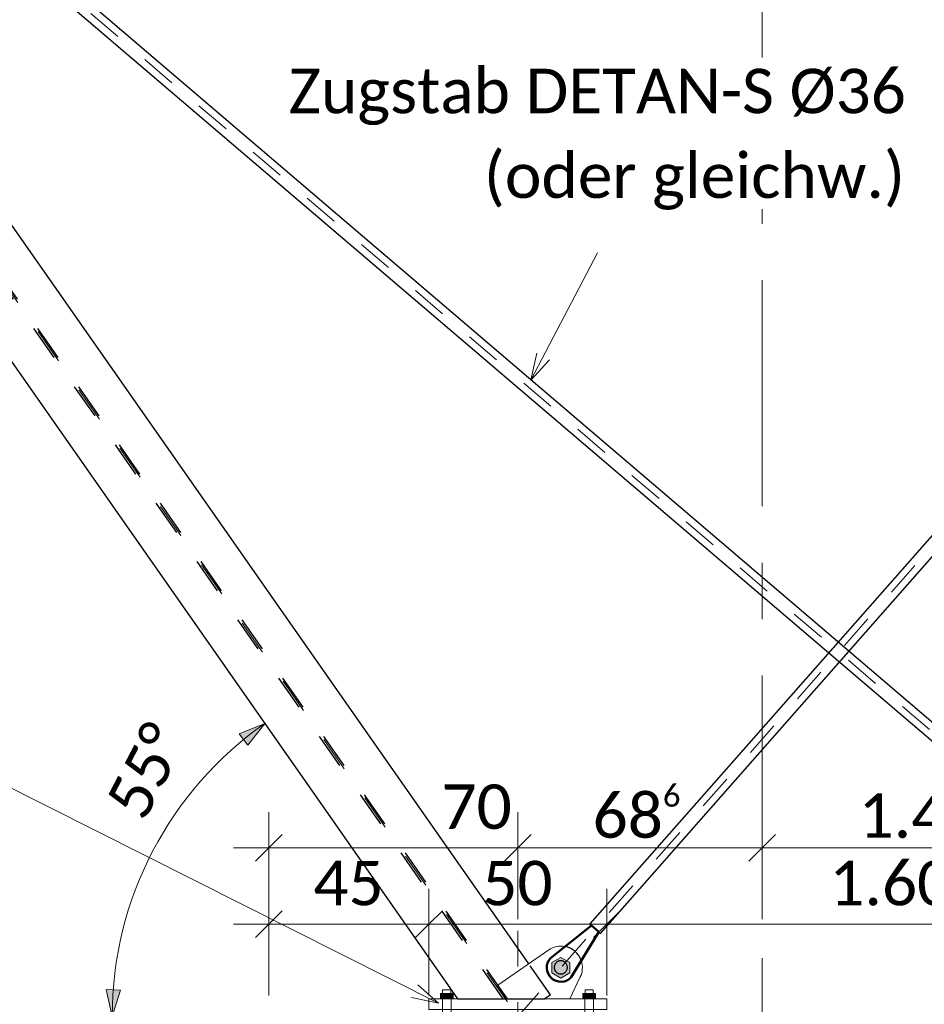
# Model space of a CAD drawing. Header units: metres. Extents: x -25 to 81, y -4 to 26.
# Tile 4 of 53: x -20.85 to -18.31, y 0.18 to 2.95. Entities that reach past the tile are written whole.
import ezdxf

# ---------------------------------------------------------------- set-up
doc = ezdxf.new("R2010")
doc.units = ezdxf.units.M
for name, pattern in [('Achse kurz', [0.2, 0.1, -0.05, 0, -0.05]), ('Rasterlinie', [1.11125, 0.635, -0.15875, 0.15875, -0.15875]), ('Strich', [0.3175, 0.15875, -0.15875]), ('Verdeckt', [0.15, 0.1, -0.05])]:
    doc.linetypes.add(name, pattern=pattern)
for name, color, linetype, lineweight in [('_Verdeckte Linien_', 7, 'Strich', 18), ('A-ANNO-DIMS', 211, 'Continuous', 9), ('A-ANNO-DIMS-50', 211, 'Continuous', 9), ('A-DETL', 90, 'Continuous', 18), ('A-DETL-THIN', 151, 'Continuous', 18), ('S-BEAM', 12, 'Continuous', 35), ('S-BEAM-HDLN', 1, 'Verdeckt', 25), ('S-COLS', 52, 'Continuous', 18), ('S-COLS-HDLN', 52, 'Verdeckt', 25), ('S-GRID', 1, 'Continuous', 9), ('Text', 250, 'Continuous', 9), ('Tragwerksverbindungen', 7, 'Continuous', 18)]:
    doc.layers.add(name, color=color, linetype=linetype, lineweight=lineweight)
doc.styles.add('Calibri_2', font='calibri.ttf', dxfattribs={"height": 0.125})
doc.dimstyles.new('DIM25', dxfattribs={"dimscale": 0.3048, "dimtxt": 0.147169, "dimasz": 0.246063, "dimexe": 0.328084, "dimexo": 0.0625, "dimgap": 0.016404, "dimtad": 1, "dimrnd": 0.001, "dimzin": 0, "dimdsep": 46, "dimtxsty": 'Calibri_2', "dimblk1": 'OBLIQUE', "dimblk2": 'OBLIQUE', "dimsah": 1, "dimcen": 0.09, "dimdle": 0.328084, "dimadec": 0, "dimazin": 0, "dimtfac": 1, "dimtdec": 4, "dimtix": 1, "dimtmove": 2, "dimatfit": 3, "dimfxl": 0.656168, "dimfxlon": 1, "dimtvp": 1, "dimtolj": 1, "dimtzin": 0, "dimlwd": 18, "dimlwe": 18, "dimarcsym": 2})
doc.dimstyles.new('DIM25_3', dxfattribs={"dimscale": 0.3048, "dimtxt": 0.147169, "dimasz": 0.246063, "dimexe": 0.328084, "dimexo": 0.0625, "dimgap": 0.016404, "dimtad": 1, "dimrnd": 0.001, "dimzin": 0, "dimdsep": 46, "dimtxsty": 'Calibri_2', "dimblk1": 'OBLIQUE', "dimblk2": 'OBLIQUE', "dimsah": 1, "dimcen": 0.09, "dimdle": 0.328084, "dimadec": 0, "dimazin": 0, "dimtfac": 1, "dimtdec": 4, "dimtix": 1, "dimtmove": 0, "dimatfit": 3, "dimfxl": 0.656168, "dimfxlon": 1, "dimtvp": 1, "dimtolj": 1, "dimtzin": 0, "dimlwd": 18, "dimlwe": 18, "dimarcsym": 2})
doc.dimstyles.new('DIM25_4', dxfattribs={"dimscale": 0.3048, "dimtxt": 0.147169, "dimasz": 0.246063, "dimexe": 0.328084, "dimexo": 0.0625, "dimgap": 0.016404, "dimtad": 1, "dimdec": 1, "dimlfac": 100, "dimrnd": 0.1, "dimdsep": 46, "dimtxsty": 'Calibri_2', "dimblk1": 'OBLIQUE', "dimblk2": 'OBLIQUE', "dimsah": 1, "dimcen": 0.09, "dimdle": 0.328084, "dimadec": 0, "dimazin": 0, "dimtfac": 1, "dimtdec": 4, "dimtix": 1, "dimtmove": 2, "dimatfit": 3, "dimfxl": 0.656168, "dimfxlon": 1, "dimtvp": 1, "dimtolj": 1, "dimtzin": 0, "dimlwd": 18, "dimlwe": 18, "dimarcsym": 2})
doc.dimstyles.new('DIM25_5', dxfattribs={"dimscale": 0.3048, "dimtxt": 0.147169, "dimasz": 0.246063, "dimexe": 0.328084, "dimexo": 0.0625, "dimgap": 0.016404, "dimtad": 1, "dimdec": 1, "dimlfac": 100, "dimrnd": 0.1, "dimdsep": 46, "dimtxsty": 'Calibri_2', "dimblk1": 'OBLIQUE', "dimblk2": 'OBLIQUE', "dimsah": 1, "dimcen": 0.09, "dimdle": 0.328084, "dimadec": 0, "dimazin": 0, "dimtfac": 1, "dimtdec": 4, "dimtix": 1, "dimtmove": 0, "dimatfit": 3, "dimfxl": 0.656168, "dimfxlon": 1, "dimtvp": 1, "dimtolj": 1, "dimtzin": 0, "dimlwd": 18, "dimlwe": 18, "dimarcsym": 2})
doc.dimstyles.new('WIN25', dxfattribs={"dimscale": 0.3048, "dimtxt": 0.147169, "dimasz": 0.246063, "dimexe": 0.328084, "dimexo": 0.328084, "dimgap": 0.016404, "dimtad": 1, "dimdec": 1, "dimlfac": 100, "dimrnd": 0.1, "dimdsep": 46, "dimtxsty": 'Calibri_2', "dimsah": 1, "dimcen": 0.09, "dimadec": 0, "dimazin": 0, "dimtfac": 1, "dimtdec": 4, "dimtix": 1, "dimtmove": 2, "dimatfit": 3, "dimfxl": 1, "dimtvp": 1, "dimtolj": 1, "dimtzin": 0, "dimlwd": 18, "dimlwe": 18, "dimarcsym": 2})

# ---------------------------------------------------------------- blocks, each defined once
blk = doc.blocks.new('HEB Träger - HEB 220-1128521-2 - 2')
at = {"layer": 'S-BEAM-HDLN'}
for p, q in [((-19.4909, 0.2), (-22.151, 3.999)), ((-19.4793, 0.2), (-22.1401, 3.9999))]:
    blk.add_line(p, q, dxfattribs=at)
blk = doc.blocks.new('SP-TV-AP-Rechteck_002 - AP-Rechteck-1128527-2 - 2')
at = {"layer": 'Tragwerksverbindungen'}
for p, q in [((-17.5983, 0.2), (-17.0983, 0.2)), ((-17.5983, 0.2), (-17.5983, 0.17)), ((-17.0983, 0.17), (-17.0983, 0.2)), ((-17.0983, 0.17), (-17.5983, 0.17))]:
    blk.add_line(p, q, dxfattribs=at)
blk = doc.blocks.new('SP-TV-Schraube_Mutter_001 - M33-1128528-2 - 2')
at = {"layer": 'Tragwerksverbindungen', "linetype": 'Strich'}
blk.add_hatch(color=142, dxfattribs=at).paths.add_polyline_path([(-17.4911, 0.2431), (-17.4661, 0.2575), (-17.4661, 0.2864), (-17.4911, 0.3008), (-17.5161, 0.2864), (-17.5161, 0.2575)])
at = {"layer": 'Tragwerksverbindungen'}
for p, q in [((-17.4911, 0.3008), (-17.5161, 0.2864)), ((-17.5161, 0.2864), (-17.5161, 0.2575)), ((-17.4661, 0.2864), (-17.4911, 0.3008)), ((-17.4661, 0.2575), (-17.4661, 0.2864)), ((-17.5161, 0.2575), (-17.4911, 0.2431)), ((-17.4911, 0.2431), (-17.4661, 0.2575))]:
    blk.add_line(p, q, dxfattribs=at)
blk = doc.blocks.new('Rundstahl Träger - RB 36-V10-2 - 2')
at = {"layer": 'S-BEAM', "lineweight": 25}
for p, q in [((-17.5882, 0.3808), (-21.7928, 3.9718)), ((-21.8187, 3.9414), (-17.6142, 0.3504))]:
    blk.add_line(p, q, dxfattribs=at)
blk = doc.blocks.new('Rundstahl Träger - RB 36-V11-2 - 2')
at = {"layer": 'S-BEAM', "lineweight": 25}
for p, q in [((-15.6289, 4.5204), (-19.2479, 0.4099)), ((-19.2179, 0.3835), (-15.5989, 4.4939)), ((-19.2479, 0.4099), (-19.2435, 0.406)), ((-19.2474, 0.4094), (-19.2435, 0.406)), ((-19.2229, 0.3878), (-19.2184, 0.3839)), ((-19.2229, 0.3878), (-19.2179, 0.3835))]:
    blk.add_line(p, q, dxfattribs=at)
at = {"layer": 'S-BEAM-HDLN'}
for p, q in [((-19.2435, 0.406), (-19.2329, 0.3967)), ((-19.2435, 0.406), (-19.2329, 0.3967)), ((-19.2329, 0.3967), (-19.2229, 0.3879)), ((-19.2329, 0.3967), (-19.2229, 0.3879))]:
    blk.add_line(p, q, dxfattribs=at)
blk = doc.blocks.new('Öse17 - Öse2-1128070-2 - 2')
at = {"layer": 'S-COLS', "lineweight": 50}
for p, q in [((-19.2425, 0.4061), (-19.3585, 0.3139)), ((-19.2997, 0.2606), (-19.2226, 0.3882)), ((-19.2226, 0.3882), (-19.2425, 0.4061))]:
    blk.add_line(p, q, dxfattribs=at)
blk.add_arc((-19.3291, 0.2873), 0.0397, 137.7914, 317.7914, dxfattribs=at)
at = {"layer": 'S-COLS-HDLN'}
for start, end in [(0, 180), (180, 0)]:
    blk.add_arc((-19.3292, 0.2879), 0.0186, start, end, dxfattribs=at)
blk = doc.blocks.new('Lasche richtig12 - Lasche richtig-1128195-2 - 2')
at = {"layer": 'S-COLS'}
for p, q in [((-19.363, 0.337), (-19.506, 0.2381)), ((-19.3043, 0.2), (-19.2746, 0.2611)), ((-19.4828, 0.2), (-19.3043, 0.2))]:
    blk.add_line(p, q, dxfattribs=at)
for start, end in [(79.4692, 124.6449), (334.1062, 18.5371)]:
    blk.add_arc((-19.3288, 0.2874), 0.0602, start, end, dxfattribs=at)
at = {"layer": 'S-COLS-HDLN'}
for p, q in [((-19.5061, 0.2381), (-19.5083, 0.2365)), ((-19.5083, 0.2365), (-19.4828, 0.2))]:
    blk.add_line(p, q, dxfattribs=at)
for centre, radius, start, end in [((-19.3288, 0.2874), 0.0602, 18.5845, 79.4219), ((-19.3292, 0.2879), 0.0186, 0, 180), ((-19.3292, 0.2879), 0.0185, 180, 360)]:
    blk.add_arc(centre, radius, start, end, dxfattribs=at)
blk = doc.blocks.new('Öse23 - Öse2-1128209-2 - 2')
at = {"layer": 'S-COLS'}
for p, q in [((-19.2431, 0.4057), (-19.3179, 0.3463)), ((-19.272, 0.3065), (-19.2229, 0.3877))]:
    blk.add_line(p, q, dxfattribs=at)
at = {"layer": 'S-COLS-HDLN'}
for p, q in [((-19.243, 0.4057), (-19.2431, 0.4057)), ((-19.2229, 0.3877), (-19.243, 0.4057)), ((-19.3179, 0.3462), (-19.3585, 0.3139)), ((-19.2997, 0.2606), (-19.272, 0.3064))]:
    blk.add_line(p, q, dxfattribs=at)
for centre, radius, start, end in [((-19.3291, 0.2873), 0.0397, 137.7914, 317.7914), ((-19.3292, 0.2879), 0.0185, 360, 180), ((-19.3292, 0.2879), 0.0185, 180, 360)]:
    blk.add_arc(centre, radius, start, end, dxfattribs=at)
blk = doc.blocks.new('SP-TV-Schraube_Mutter_001 - M24-V3-2 - 2')
at = {"layer": 'Tragwerksverbindungen', "linetype": 'Strich'}
for points in [[(-19.6676, 0.2), (-19.6496, 0.2), (-19.6496, 0.215), (-19.6676, 0.215)], [(-19.6316, 0.2), (-19.6319, 0.215), (-19.6496, 0.215), (-19.6496, 0.2), (-19.6319, 0.2)]]:
    blk.add_hatch(color=142, dxfattribs=at).paths.add_polyline_path(points)
at = {"layer": '_Verdeckte Linien_'}
for p, q in [((-19.6616, 0.2), (-19.6616, -0.8606)), ((-19.6376, -0.8606), (-19.6376, 0.2)), ((-19.6316, 0.2), (-19.6319, 0.2)), ((-19.6676, -0.8606), (-19.6496, -0.8606)), ((-19.6676, -0.8606), (-19.6676, -0.8796)), ((-19.6496, -0.8796), (-19.6676, -0.8796)), ((-19.6616, -0.8796), (-19.6616, -0.9617)), ((-19.6496, -0.8606), (-19.6316, -0.8606)), ((-19.6496, -0.8606), (-19.6496, -0.8796)), ((-19.6316, -0.8796), (-19.6496, -0.8796)), ((-19.6376, -0.9617), (-19.6376, -0.8796)), ((-19.6316, -0.8796), (-19.6316, -0.8606)), ((-19.6616, -0.9617), (-19.6376, -0.9617))]:
    blk.add_line(p, q, dxfattribs=at)
at = {"layer": 'Tragwerksverbindungen'}
for p, q in [((-19.6676, 0.215), (-19.6496, 0.215)), ((-19.6676, 0.215), (-19.6676, 0.2)), ((-19.6496, 0.2), (-19.6676, 0.2)), ((-19.6496, 0.215), (-19.6316, 0.215)), ((-19.6496, 0.215), (-19.6496, 0.2)), ((-19.6319, 0.2), (-19.6496, 0.2)), ((-19.6316, 0.2), (-19.6316, 0.215))]:
    blk.add_line(p, q, dxfattribs=at)
blk = doc.blocks.new('SP-TV-Schraube_Mutter_001 - M24-V14-2 - 2')
at = {"layer": 'Tragwerksverbindungen', "linetype": 'Strich'}
for points in [[(-17.1558, 0.2), (-17.1483, 0.2), (-17.1483, 0.215), (-17.1663, 0.215), (-17.1663, 0.2)], [(-17.1303, 0.2), (-17.1303, 0.215), (-17.1483, 0.215), (-17.1483, 0.2)]]:
    blk.add_hatch(color=142, dxfattribs=at).paths.add_polyline_path(points)
at = {"layer": '_Verdeckte Linien_'}
for p, q in [((-17.1603, 0.2), (-17.1603, -0.8609)), ((-17.1363, -0.8609), (-17.1363, 0.2)), ((-17.1663, -0.8609), (-17.1483, -0.8609)), ((-17.1663, -0.8609), (-17.1663, -0.8799)), ((-17.1483, -0.8799), (-17.1663, -0.8799)), ((-17.1603, -0.8799), (-17.1603, -0.9647)), ((-17.1483, -0.8609), (-17.1303, -0.8609)), ((-17.1483, -0.8609), (-17.1483, -0.8799)), ((-17.1303, -0.8799), (-17.1483, -0.8799)), ((-17.1363, -0.9647), (-17.1363, -0.8799)), ((-17.1303, -0.8799), (-17.1303, -0.8609)), ((-17.1603, -0.9647), (-17.1363, -0.9647))]:
    blk.add_line(p, q, dxfattribs=at)
at = {"layer": 'Tragwerksverbindungen'}
for p, q in [((-17.1663, 0.215), (-17.1483, 0.215)), ((-17.1663, 0.215), (-17.1663, 0.2)), ((-17.1483, 0.2), (-17.1663, 0.2)), ((-17.1483, 0.215), (-17.1303, 0.215)), ((-17.1483, 0.215), (-17.1483, 0.2)), ((-17.1303, 0.2), (-17.1483, 0.2)), ((-17.1303, 0.2), (-17.1303, 0.215))]:
    blk.add_line(p, q, dxfattribs=at)
blk = doc.blocks.new('DIMBLOCK16-2 - 2')
at = {"layer": 'A-ANNO-DIMS-50', "lineweight": 18}
for p, q in [((-18.7637, 0.6239), (-18.7637, 0.7239)), ((-17.3493, 0.6239), (-17.3493, 0.7239)), ((-17.3493, 0.6239), (-18.8637, 0.6239)), ((-18.7637, 0.6239), (-18.7637, 0.4239)), ((-17.3493, 0.6239), (-17.3493, 0.4239))]:
    blk.add_line(p, q, dxfattribs=at)
at = {"layer": 'A-ANNO-DIMS-50', "lineweight": 35}
for p, q in [((-18.7637, 0.6239), (-18.7262, 0.6614)), ((-17.3493, 0.6239), (-17.3118, 0.6614)), ((-18.7637, 0.6239), (-18.8012, 0.5864)), ((-17.3493, 0.6239), (-17.3868, 0.5864))]:
    blk.add_line(p, q, dxfattribs=at)
at = {"layer": 'A-ANNO-DIMS-50', "color": 0, "lineweight": 18, "insert": (-18.4924, 0.8022), "char_height": 0.125, "width": 0.499759, "attachment_point": 1, "line_spacing_factor": 1.158048, "style": 'Calibri_2'}
blk.add_mtext('1.41\\A2\\H0.5x;\\S4^  ;\\H2x;', dxfattribs=at)
blk = doc.blocks.new('_Oblique')
at = {"color": 0, "linetype": 'ByBlock', "lineweight": -2}
blk.add_line((-0.5, -0.5), (0.5, 0.5), dxfattribs=at)
blk = doc.blocks.new('DIMBLOCK17-2 - 2')
at = {"layer": 'A-ANNO-DIMS-50', "lineweight": 18}
for p, q in [((-19.4496, 0.6239), (-19.4496, 0.7239)), ((-18.7637, 0.6239), (-18.7637, 0.7239)), ((-18.6637, 0.6239), (-19.4496, 0.6239)), ((-19.4496, 0.6239), (-19.4496, 0.4239)), ((-18.7637, 0.6239), (-18.7637, 0.4239))]:
    blk.add_line(p, q, dxfattribs=at)
at = {"layer": 'A-ANNO-DIMS-50', "lineweight": 35}
for p, q in [((-19.4496, 0.6239), (-19.4121, 0.6614)), ((-18.7637, 0.6239), (-18.7262, 0.6614)), ((-19.4496, 0.6239), (-19.4871, 0.5864)), ((-18.7637, 0.6239), (-18.8012, 0.5864))]:
    blk.add_line(p, q, dxfattribs=at)
at = {"layer": 'A-ANNO-DIMS-50', "color": 0, "lineweight": 18, "insert": (-19.2398, 0.8022), "char_height": 0.125, "width": 0.319634, "attachment_point": 1, "line_spacing_factor": 1.158048, "style": 'Calibri_2'}
blk.add_mtext('68\\A2\\H0.5x;\\S6^  ;\\H2x;', dxfattribs=at)
blk = doc.blocks.new('DIMBLOCK18-2 - 2')
at = {"layer": 'A-ANNO-DIMS-50', "lineweight": 18}
for p, q in [((-20.1493, 0.6239), (-20.1493, 0.7239)), ((-19.4496, 0.6239), (-19.4496, 0.7239)), ((-19.4496, 0.6239), (-20.2493, 0.6239)), ((-20.1493, 0.6239), (-20.1493, 0.4239)), ((-19.4496, 0.6239), (-19.4496, 0.4239))]:
    blk.add_line(p, q, dxfattribs=at)
at = {"layer": 'A-ANNO-DIMS-50', "lineweight": 35}
for p, q in [((-20.1493, 0.6239), (-20.1118, 0.6614)), ((-19.4496, 0.6239), (-19.4121, 0.6614)), ((-20.1493, 0.6239), (-20.1868, 0.5864)), ((-19.4496, 0.6239), (-19.4871, 0.5864))]:
    blk.add_line(p, q, dxfattribs=at)
at = {"layer": 'A-ANNO-DIMS-50', "color": 0, "lineweight": 18, "insert": (-19.6645, 0.8022), "char_height": 0.125, "width": 0.240167, "attachment_point": 1, "line_spacing_factor": 1.158048, "style": 'Calibri_2'}
blk.add_mtext('70', dxfattribs=at)
blk = doc.blocks.new('DIMBLOCK29-2 - 2')
at = {"layer": 'A-ANNO-DIMS-50', "lineweight": 18}
for p, q in [((-20.1493, 0.4091), (-20.1493, 0.5091)), ((-19.6996, 0.4091), (-19.6996, 0.5091)), ((-20.2493, 0.4091), (-19.6996, 0.4091)), ((-20.1493, 0.4091), (-20.1493, 0.2091)), ((-19.6996, 0.4091), (-19.6996, 0.2091))]:
    blk.add_line(p, q, dxfattribs=at)
at = {"layer": 'A-ANNO-DIMS-50', "lineweight": 35}
for p, q in [((-20.1493, 0.4091), (-20.1118, 0.4466)), ((-19.6996, 0.4091), (-19.6621, 0.4466)), ((-20.1493, 0.4091), (-20.1868, 0.3716)), ((-19.6996, 0.4091), (-19.7371, 0.3716))]:
    blk.add_line(p, q, dxfattribs=at)
at = {"layer": 'A-ANNO-DIMS-50', "color": 0, "lineweight": 18, "insert": (-20.0245, 0.5874), "char_height": 0.125, "width": 0.240167, "attachment_point": 1, "line_spacing_factor": 1.158048, "style": 'Calibri_2'}
blk.add_mtext('45', dxfattribs=at)
blk = doc.blocks.new('DIMBLOCK30-2 - 2')
at = {"layer": 'A-ANNO-DIMS-50', "lineweight": 18}
for p, q in [((-19.6996, 0.4091), (-19.6996, 0.5091)), ((-19.1996, 0.4091), (-19.1996, 0.5091)), ((-19.6996, 0.4091), (-19.1996, 0.4091)), ((-19.6996, 0.4091), (-19.6996, 0.2091)), ((-19.1996, 0.4091), (-19.1996, 0.2091))]:
    blk.add_line(p, q, dxfattribs=at)
at = {"layer": 'A-ANNO-DIMS-50', "lineweight": 35}
for p, q in [((-19.6996, 0.4091), (-19.6621, 0.4466)), ((-19.1996, 0.4091), (-19.1621, 0.4466)), ((-19.6996, 0.4091), (-19.7371, 0.3716)), ((-19.1996, 0.4091), (-19.2371, 0.3716))]:
    blk.add_line(p, q, dxfattribs=at)
at = {"layer": 'A-ANNO-DIMS-50', "color": 0, "lineweight": 18, "insert": (-19.5497, 0.5874), "char_height": 0.125, "width": 0.240167, "attachment_point": 1, "line_spacing_factor": 1.158048, "style": 'Calibri_2'}
blk.add_mtext('50', dxfattribs=at)
blk = doc.blocks.new('DIMBLOCK31-2 - 2')
at = {"layer": 'A-ANNO-DIMS-50', "lineweight": 18}
for p, q in [((-17.5996, 0.4091), (-17.5996, 0.6091)), ((-19.1996, 0.4091), (-19.1996, 0.5091)), ((-19.1996, 0.4091), (-17.5996, 0.4091)), ((-19.1996, 0.4091), (-19.1996, 0.2091)), ((-17.5996, 0.4091), (-17.5996, 0.3091))]:
    blk.add_line(p, q, dxfattribs=at)
at = {"layer": 'A-ANNO-DIMS-50', "lineweight": 35}
for p, q in [((-19.1996, 0.4091), (-19.1621, 0.4466)), ((-17.5996, 0.4091), (-17.5621, 0.4466)), ((-19.1996, 0.4091), (-19.2371, 0.3716)), ((-17.5996, 0.4091), (-17.6371, 0.3716))]:
    blk.add_line(p, q, dxfattribs=at)
at = {"layer": 'A-ANNO-DIMS-50', "color": 0, "lineweight": 18, "insert": (-18.5747, 0.5874), "char_height": 0.125, "width": 0.420292, "attachment_point": 1, "line_spacing_factor": 1.158048, "style": 'Calibri_2'}
blk.add_mtext('1.60', dxfattribs=at)
blk = doc.blocks.new('DIMBLOCK70-2 - 2')
at = {"layer": 'A-ANNO-DIMS-50', "lineweight": 18}
for points in [[(-20.1611, 0.9736), (-20.233, 0.9443), (-20.2087, 0.9122)], [(-20.5898, 0.15), (-20.5669, 0.2242), (-20.607, 0.2257)]]:
    blk.add_hatch(color=256, dxfattribs=at).paths.add_polyline_path(points)
for p, q in [((-20.1611, 0.9736), (-20.2184, 1.0555)), ((-20.1611, 0.9736), (-20.233, 0.9443)), ((-20.2087, 0.9122), (-20.1611, 0.9736)), ((-20.1611, 0.9736), (-20.1611, 0.9736)), ((-20.1611, 0.9736), (-20.1037, 0.8917)), ((-20.233, 0.9443), (-20.2087, 0.9122)), ((-20.5669, 0.2242), (-20.607, 0.2257)), ((-20.607, 0.2257), (-20.5898, 0.15)), ((-20.5898, 0.15), (-20.5669, 0.2242)), ((-20.5898, 0.15), (-20.6898, 0.15)), ((-20.5898, 0.15), (-20.2493, 0.15))]:
    blk.add_line(p, q, dxfattribs=at)
blk.add_arc((-19.5844, 0.15), 1.0054, 125, 180, dxfattribs=at)
blk.add_arc((-19.5844, 0.15), 1.0054, 125, 180, dxfattribs=at)
at = {"layer": 'A-ANNO-DIMS-50', "color": 0, "lineweight": 18, "insert": (-20.6116, 0.7523), "char_height": 0.125, "width": 0.324253, "attachment_point": 1, "rotation": 62.5, "line_spacing_factor": 1.158048, "style": 'Calibri_2'}
blk.add_mtext('55°', dxfattribs=at)

msp = doc.modelspace()

# ---------------------------------------------------------------- linework, layer by layer
at = {"layer": 'A-DETL', "linetype": 'Achse kurz'}
for p, q in [((-15.2943, 4.8702), (-19.4501, 0.15)), ((-22.1709, 4.2684), (-17.3488, 0.15)), ((-22.1746, 4.041), (-19.4501, 0.15)), ((-19.4496, 0.5904), (-19.4496, -0.7296))]:
    msp.add_line(p, q, dxfattribs=at)
at = {"layer": 'A-DETL-THIN'}
for p, q in [((-19.6381, 0.225), (-19.6612, 0.225)), ((-19.6612, 0.225), (-19.6612, 0.215)), ((-19.6381, 0.215), (-19.6381, 0.225)), ((-19.2381, 0.225), (-19.2612, 0.225)), ((-19.2612, 0.225), (-19.2612, 0.215)), ((-19.2381, 0.215), (-19.2381, 0.225))]:
    msp.add_line(p, q, dxfattribs=at)
at = {"layer": 'S-BEAM', "lineweight": 25}
for p, q in [((-22.2723, 3.9887), (-19.6194, 0.2)), ((-19.4194, 0.298), (-22.0187, 4.0101)), ((-19.6194, 0.2), (-19.5129, 0.2)), ((-19.4909, 0.2), (-19.4793, 0.2)), ((-19.4573, 0.2), (-19.3738, 0.2))]:
    msp.add_line(p, q, dxfattribs=at)
at = {"layer": 'S-BEAM', "lineweight": 25, "flags": 128}
for points in [[(-19.5129, 0.2), (-19.508, 0.2), (-19.5034, 0.2), (-19.4992, 0.2), (-19.4957, 0.2), (-19.4931, 0.2), (-19.4915, 0.2)], [(-19.4788, 0.2), (-19.4771, 0.2), (-19.4745, 0.2), (-19.471, 0.2), (-19.4669, 0.2)], [(-19.4668, 0.2), (-19.4622, 0.2), (-19.4573, 0.2)]]:
    msp.add_lwpolyline(points, dxfattribs=at)
at = {"layer": 'S-BEAM-HDLN'}
for p, q in [((-19.3584, 0.2108), (-19.4194, 0.2979)), ((-19.4915, 0.2), (-19.4909, 0.2)), ((-19.4793, 0.2), (-19.4788, 0.2)), ((-19.3584, 0.2108), (-19.3738, 0.2))]:
    msp.add_line(p, q, dxfattribs=at)
at = {"layer": 'S-GRID', "linetype": 'Rasterlinie'}
msp.add_line((-18.7637, -2.8608), (-18.7637, 8.2831), dxfattribs=at)
at = {"layer": 'Text'}
for p, q in [((-19.4132, 1.9382), (-19.2262, 2.2964)), ((-19.4132, 1.9382), (-19.3963, 2.014)), ((-19.4132, 1.9382), (-19.3606, 1.9954)), ((-19.6731, 0.1871), (-20.9527, 0.8313)), ((-19.6731, 0.1871), (-19.7311, 0.2388)), ((-19.6731, 0.1871), (-19.7492, 0.2029))]:
    msp.add_line(p, q, dxfattribs=at)

# ---------------------------------------------------------------- block references
at = {"layer": '_Verdeckte Linien_'}
for name, p in [('SP-TV-Schraube_Mutter_001 - M24-V3-2 - 2', (0, 0)), ('SP-TV-Schraube_Mutter_001 - M24-V14-2 - 2', (-2.1013, 0))]:
    msp.add_blockref(name, p, dxfattribs=at)
at = {"layer": 'S-BEAM-HDLN'}
for name in ['Rundstahl Träger - RB 36-V11-2 - 2', 'HEB Träger - HEB 220-1128521-2 - 2', 'Rundstahl Träger - RB 36-V10-2 - 2']:
    msp.add_blockref(name, (0, 0), dxfattribs=at)
at = {"layer": 'S-COLS-HDLN'}
for name in ['Öse17 - Öse2-1128070-2 - 2', 'Öse23 - Öse2-1128209-2 - 2', 'Lasche richtig12 - Lasche richtig-1128195-2 - 2']:
    msp.add_blockref(name, (0, 0), dxfattribs=at)
at = {"layer": 'Tragwerksverbindungen'}
for name, p in [('SP-TV-Schraube_Mutter_001 - M33-1128528-2 - 2', (-1.838, 0.015)), ('SP-TV-AP-Rechteck_002 - AP-Rechteck-1128527-2 - 2', (-2.1013, 0))]:
    msp.add_blockref(name, p, dxfattribs=at)

# ---------------------------------------------------------------- dimensions: what is measured, and where the dimension line sits
at = {"layer": 'A-ANNO-DIMS', "lineweight": 18}
dim = msp.add_angular_dim_3p(base=(-20.5388, 0.4663), center=(-19.5844, 0.15), p1=(-20.2758, 1.1374), p2=(-20.1493, 0.15), dimstyle='WIN25', override={"dimpost": '<>', "dimfxl": 0.995507}, dxfattribs=at)
dim.commit()
dim.dimension.update_dxf_attribs({"geometry": 'DIMBLOCK70-2 - 2', "text_midpoint": (-20.4628, 0.8576), "dimtype": 165, "text_rotation": 62.5})
dim = msp.add_linear_dim(base=(-20.1493, 0.6239), p1=(-19.4496, 0.4239), p2=(-20.1493, 0.4239), dimstyle='DIM25_4', override={"dimpost": '<>', "dimfxl": 0.699701}, dxfattribs=at)
dim.commit()
dim.dimension.update_dxf_attribs({"geometry": 'DIMBLOCK18-2 - 2', "text_midpoint": (-19.5444, 0.7188), "dimtype": 160})
dim = msp.add_linear_dim(base=(-19.4496, 0.6239), p1=(-18.7637, 0.4239), p2=(-19.4496, 0.4239), text='\\A1;68\\Q;{\\A1;{\\H0.5x;\\S6^ ;}}', dimstyle='DIM25_5', override={"dimpost": '<>', "dimfxl": 0.685928}, dxfattribs=at)
dim.commit()
dim.dimension.update_dxf_attribs({"geometry": 'DIMBLOCK17-2 - 2', "text_midpoint": (-19.1066, 0.693)})
dim = msp.add_linear_dim(base=(-18.7637, 0.6239), p1=(-17.3493, 0.4239), p2=(-18.7637, 0.4239), text='\\A1;1.41\\Q;{\\A1;{\\H0.5x;\\S4^ ;}}', dimstyle='DIM25', override={"dimpost": '<>', "dimfxl": 1.414371}, dxfattribs=at)
dim.commit()
dim.dimension.update_dxf_attribs({"geometry": 'DIMBLOCK16-2 - 2', "text_midpoint": (-18.2425, 0.7188), "dimtype": 160})
for base, p1, p2, dimstyle, override, picture, middle in [((-17.5996, 0.4091), (-19.1996, 0.2091), (-17.5996, 0.6091), 'DIM25_3', {"dimpost": '<>', "dimfxl": 1.649242}, 'DIMBLOCK31-2 - 2', (-18.3996, 0.4781)), ((-19.6996, 0.4091), (-20.1493, 0.2091), (-19.6996, 0.2091), 'DIM25_5', {"dimpost": '<>', "dimfxl": 0.449701}, 'DIMBLOCK29-2 - 2', (-19.9245, 0.4775)), ((-19.1996, 0.4091), (-19.6996, 0.2091), (-19.1996, 0.2091), 'DIM25_5', {"dimpost": '<>', "dimfxl": 0.5}, 'DIMBLOCK30-2 - 2', (-19.4496, 0.4781))]:
    dim = msp.add_linear_dim(base=base, p1=p1, p2=p2, dimstyle=dimstyle, override=override, dxfattribs=at)
    dim.commit()
    dim.dimension.update_dxf_attribs({"geometry": picture, "text_midpoint": middle})

# ---------------------------------------------------------------- next in the draw order: texts
at = {"layer": 'Text', "color": 7, "char_height": 0.125, "attachment_point": 1, "style": 'Calibri_2', "bg_fill": 3, "box_fill_scale": 1.25, "bg_fill_color": 256, "bg_fill_true_color": 13158600, "bg_fill_transparency": 0}
for s, insert, width in [('Zugstab DETAN-S Ø36 ', (-20.0944, 2.8138), 2.10443), ('(oder gleichw.) ', (-19.5454, 2.5756), 1.439029)]:
    msp.add_mtext(s, dxfattribs=dict(at, insert=insert, width=width))

doc.saveas('drawing.dxf')
